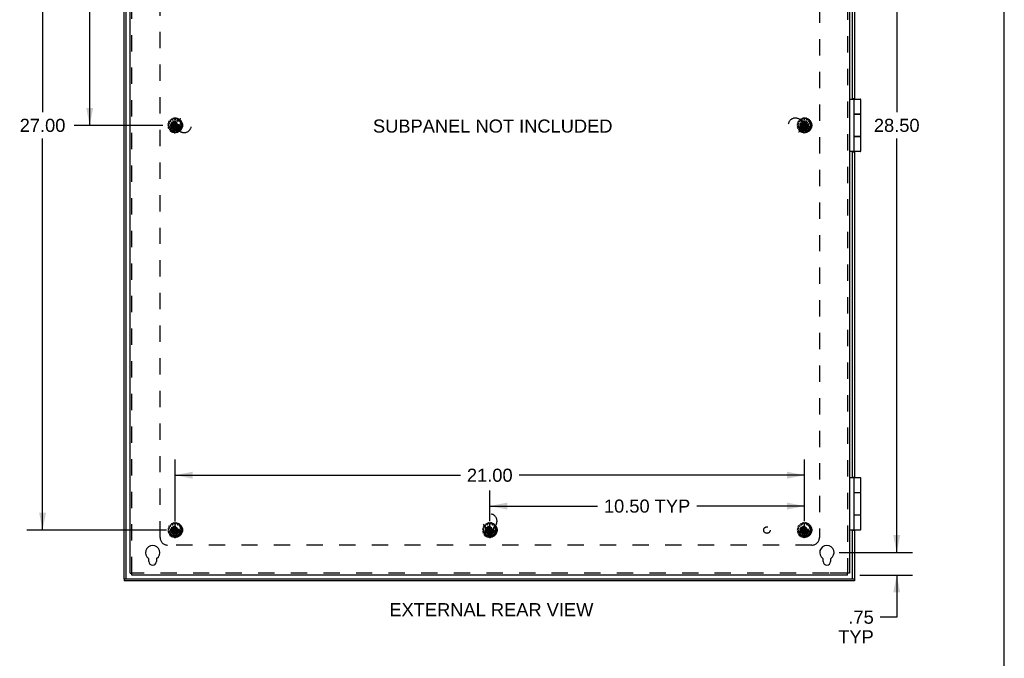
# Model space of a CAD drawing. Header units: inches. Extents: x 0 to 98.9, y 0 to 64.
# Tile 17 of 18: x 66.1 to 98.9, y 14.7 to 36. Entities that reach past the tile are written whole.
import ezdxf

# ---------------------------------------------------------------- set-up
doc = ezdxf.new("R2010")
doc.units = ezdxf.units.IN
doc.header["$LTSCALE"] = 5.44
doc.header["$MEASUREMENT"] = 0
doc.linetypes.add('HIDDEN', pattern=[0.2, 0.1, -0.1])
doc.layers.get('0').update_dxf_attribs({"linetype": 'CONTINUOUS'})
for name, color, linetype in [('DEFAULT_2', 8, 'HIDDEN'), ('DIMENSIONS', 7, 'CONTINUOUS'), ('DOOR_ASSEMBLY', 7, 'CONTINUOUS'), ('SUBPANEL', 7, 'CONTINUOUS')]:
    doc.layers.add(name, color=color, linetype=linetype)
doc.styles.get("Standard").update_dxf_attribs({"font": 'arial.ttf'})
doc.dimstyles.new('DIMSTYLE_1', dxfattribs={"dimtxt": 0.436364, "dimasz": 0.581818, "dimexe": 0.09, "dimexo": 0.07, "dimgap": 0.0375, "dimtad": 0, "dimtih": 1, "dimtoh": 1, "dimzin": 4, "dimdsep": 46, "dimtxsty": 'Standard', "dimblk": '_FILLED', "dimblk1": '_FILLED', "dimblk2": '_FILLED', "dimcen": 0.09, "dimadec": 3, "dimazin": 1, "dimtfac": 1, "dimtdec": 3, "dimtofl": 0, "dimtmove": 0, "dimatfit": 3, "dimldrblk": '_FILLED', "dimfxl": 0, "dimtolj": 1, "dimtzin": 4, "dimarcsym": 0})

# ---------------------------------------------------------------- blocks, each defined once
blk = doc.blocks.new('_FILLED')
at = {"color": 0, "linetype": 'ByBlock'}
blk.add_solid([(0, 0), (-1, 0.2), (-1, -0.2)], dxfattribs=at)
blk = doc.blocks.new('*D7')
at = {"layer": 'DIMENSIONS', "color": 2, "linetype": 'Continuous'}
for p, q in [((93.395, 46.709), (95.842, 46.709)), ((95.319, 46.709), (95.319, 32.895)), ((95.319, 18.209), (95.319, 32.022)), ((93.395, 18.209), (95.842, 18.209))]:
    blk.add_line(p, q, dxfattribs=at)
at = {"layer": 'DIMENSIONS', "color": 2, "linetype": 'Continuous', "xscale": 0.5818181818, "yscale": 0.5818181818, "zscale": 0.5818181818}
for p, rotation in [((95.319, 46.709), 90), ((95.319, 18.209), 270)]:
    blk.add_blockref('_FILLED', p, dxfattribs=dict(at, rotation=rotation))
at = {"layer": 'DIMENSIONS', "color": 2, "linetype": 'Continuous', "insert": (95.319, 32.677), "char_height": 0.4364, "width": 1.52484, "attachment_point": 2, "line_spacing_factor": 0.9}
blk.add_mtext('28.50', dxfattribs=at)
blk = doc.blocks.new('*D11')
at = {"layer": 'DIMENSIONS', "color": 2, "linetype": 'Continuous'}
for p, q in [((95.319, 18.209), (95.319, 19.372)), ((93.395, 18.209), (95.842, 18.209)), ((94.085, 17.459), (95.842, 17.459)), ((95.319, 17.459), (95.319, 16.052)), ((95.319, 16.052), (94.771, 16.052))]:
    blk.add_line(p, q, dxfattribs=at)
at = {"layer": 'DIMENSIONS', "color": 2, "linetype": 'Continuous', "xscale": 0.5818181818, "yscale": 0.5818181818, "zscale": 0.5818181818}
for p, rotation in [((95.319, 18.209), 270), ((95.319, 17.459), 90)]:
    blk.add_blockref('_FILLED', p, dxfattribs=dict(at, rotation=rotation))
at = {"layer": 'DIMENSIONS', "color": 2, "linetype": 'Continuous', "insert": (94.553, 16.27), "char_height": 0.4364, "width": 1.18256, "attachment_point": 3, "line_spacing_factor": 0.9}
blk.add_mtext('.75\\PTYP', dxfattribs=at)
blk = doc.blocks.new('*D15')
at = {"layer": 'DIMENSIONS', "color": 2, "linetype": 'Continuous'}
for p, q in [((70.831, 45.959), (67.865, 45.959)), ((68.388, 45.959), (68.388, 39.645)), ((68.388, 32.459), (68.388, 38.118)), ((70.831, 32.459), (67.865, 32.459))]:
    blk.add_line(p, q, dxfattribs=at)
at = {"layer": 'DIMENSIONS', "color": 2, "linetype": 'Continuous', "xscale": 0.5818181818, "yscale": 0.5818181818, "zscale": 0.5818181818}
for p, rotation in [((68.388, 45.959), 90), ((68.388, 32.459), 270)]:
    blk.add_blockref('_FILLED', p, dxfattribs=dict(at, rotation=rotation))
at = {"layer": 'DIMENSIONS', "color": 2, "linetype": 'Continuous', "insert": (68.388, 39.427), "char_height": 0.4364, "width": 1.52484, "attachment_point": 2, "line_spacing_factor": 0.9}
blk.add_mtext('13.50\\PTYP', dxfattribs=at)
blk = doc.blocks.new('*D16')
at = {"layer": 'DIMENSIONS', "color": 2, "linetype": 'Continuous'}
for p, q in [((70.945, 45.959), (66.29, 45.959)), ((66.814, 45.959), (66.814, 32.895)), ((66.814, 18.959), (66.814, 32.022)), ((70.955, 18.959), (66.29, 18.959))]:
    blk.add_line(p, q, dxfattribs=at)
at = {"layer": 'DIMENSIONS', "color": 2, "linetype": 'Continuous', "xscale": 0.5818181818, "yscale": 0.5818181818, "zscale": 0.5818181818}
for p, rotation in [((66.814, 45.959), 90), ((66.814, 18.959), 270)]:
    blk.add_blockref('_FILLED', p, dxfattribs=dict(at, rotation=rotation))
at = {"layer": 'DIMENSIONS', "color": 2, "linetype": 'Continuous', "insert": (66.814, 32.677), "char_height": 0.4364, "width": 1.52484, "attachment_point": 2, "line_spacing_factor": 0.9}
blk.add_mtext('27.00', dxfattribs=at)
blk = doc.blocks.new('*D17')
at = {"layer": 'DIMENSIONS', "color": 2, "linetype": 'Continuous'}
for p, q in [((71.238, 19.242), (71.238, 21.313)), ((92.238, 19.252), (92.238, 21.313)), ((71.238, 20.789), (80.758, 20.789)), ((92.238, 20.789), (82.719, 20.789))]:
    blk.add_line(p, q, dxfattribs=at)
at = {"layer": 'DIMENSIONS', "color": 2, "linetype": 'Continuous', "xscale": 0.5818181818, "yscale": 0.5818181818, "zscale": 0.5818181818, "rotation": 180}
blk.add_blockref('_FILLED', (71.238, 20.789), dxfattribs=at)
at = {"layer": 'DIMENSIONS', "color": 2, "linetype": 'Continuous', "xscale": 0.5818181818, "yscale": 0.5818181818, "zscale": 0.5818181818}
blk.add_blockref('_FILLED', (92.238, 20.789), dxfattribs=at)
at = {"layer": 'DIMENSIONS', "color": 2, "linetype": 'Continuous', "insert": (81.738, 21.007), "char_height": 0.4364, "width": 1.52484, "attachment_point": 2, "line_spacing_factor": 0.9}
blk.add_mtext('21.00', dxfattribs=at)
blk = doc.blocks.new('*D18')
at = {"layer": 'DIMENSIONS', "color": 2, "linetype": 'Continuous'}
for p, q in [((81.738, 19.252), (81.738, 20.282)), ((92.238, 19.252), (92.238, 20.282)), ((81.738, 19.759), (85.332, 19.759)), ((92.238, 19.759), (88.644, 19.759))]:
    blk.add_line(p, q, dxfattribs=at)
at = {"layer": 'DIMENSIONS', "color": 2, "linetype": 'Continuous', "xscale": 0.5818181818, "yscale": 0.5818181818, "zscale": 0.5818181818, "rotation": 180}
blk.add_blockref('_FILLED', (81.738, 19.759), dxfattribs=at)
at = {"layer": 'DIMENSIONS', "color": 2, "linetype": 'Continuous', "xscale": 0.5818181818, "yscale": 0.5818181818, "zscale": 0.5818181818}
blk.add_blockref('_FILLED', (92.238, 19.759), dxfattribs=at)
at = {"layer": 'DIMENSIONS', "color": 2, "linetype": 'Continuous', "insert": (86.988, 19.977), "char_height": 0.4364, "width": 2.87611, "attachment_point": 2, "line_spacing_factor": 0.9}
blk.add_mtext('10.50 TYP', dxfattribs=at)

msp = doc.modelspace()

# ---------------------------------------------------------------- linework, layer by layer
at = {"color": 7, "linetype": 'Continuous'}
for p, q in [((98.909, 0), (98.909, 64)), ((69.738, 17.519), (69.798, 17.519)), ((69.798, 17.459), (69.798, 17.519)), ((93.738, 17.519), (93.678, 17.519)), ((93.678, 17.459), (93.678, 17.519))]:
    msp.add_line(p, q, dxfattribs=at)
at = {"color": 3, "linetype": 'Continuous'}
for p, q in [((69.738, 17.519), (69.738, 47.399)), ((93.738, 47.399), (93.738, 17.519)), ((70.363, 17.912), (70.363, 17.993)), ((70.613, 17.993), (70.613, 17.912)), ((92.863, 17.912), (92.863, 17.993)), ((93.113, 17.993), (93.113, 17.912)), ((93.678, 17.459), (69.798, 17.459))]:
    msp.add_line(p, q, dxfattribs=at)
for centre, radius, start, end in [((70.488, 18.209), 0.24, 303.8964, 236.1036), ((92.988, 18.209), 0.24, 303.8964, 236.1036), ((70.343, 17.993), 0.02, 0, 56.1036), ((70.488, 17.912), 0.125, 180, 360), ((70.633, 17.993), 0.02, 123.8964, 180), ((92.843, 17.993), 0.02, 0, 56.1036), ((92.988, 17.912), 0.125, 180, 360), ((93.133, 17.993), 0.02, 123.8964, 180)]:
    msp.add_arc(centre, radius, start, end, dxfattribs=at)
at = {"layer": 'DEFAULT_2', "color": 8, "linetype": 'HIDDEN'}
for p, q in [((69.798, 17.519), (69.798, 47.399)), ((93.678, 47.399), (93.678, 17.519)), ((71.046, 32.542), (71.022, 32.558)), ((71.044, 32.596), (71.07, 32.584)), ((71.044, 32.511), (71.05, 32.53)), ((71.097, 32.613), (71.081, 32.637)), ((71.082, 32.586), (71.096, 32.601)), ((71.117, 32.663), (71.136, 32.641)), ((71.147, 32.638), (71.166, 32.647)), ((71.171, 32.657), (71.167, 32.686)), ((71.22, 32.563), (71.189, 32.509)), ((71.211, 32.695), (71.219, 32.667)), ((71.22, 32.599), (71.22, 32.598)), ((71.22, 32.319), (71.256, 32.599)), ((71.256, 32.319), (71.22, 32.599)), ((71.22, 32.598), (71.22, 32.563)), ((71.22, 32.354), (71.256, 32.563)), ((71.256, 32.354), (71.22, 32.563)), ((71.228, 32.66), (71.248, 32.66)), ((71.256, 32.598), (71.256, 32.599)), ((71.256, 32.563), (71.256, 32.598)), ((71.288, 32.509), (71.256, 32.563)), ((71.258, 32.667), (71.266, 32.695)), ((71.309, 32.686), (71.305, 32.657)), ((71.311, 32.647), (71.329, 32.638)), ((71.341, 32.641), (71.359, 32.663)), ((71.395, 32.637), (71.38, 32.613)), ((71.381, 32.601), (71.394, 32.586)), ((71.406, 32.584), (71.432, 32.596)), ((71.426, 32.53), (71.432, 32.511)), ((71.454, 32.558), (71.43, 32.542)), ((92.046, 32.542), (92.022, 32.558)), ((92.044, 32.596), (92.07, 32.584)), ((92.044, 32.511), (92.05, 32.53)), ((92.097, 32.613), (92.081, 32.637)), ((92.082, 32.586), (92.096, 32.601)), ((92.117, 32.663), (92.136, 32.641)), ((92.147, 32.638), (92.166, 32.647)), ((92.171, 32.657), (92.167, 32.686)), ((92.22, 32.563), (92.189, 32.509)), ((92.211, 32.695), (92.219, 32.667)), ((92.22, 32.599), (92.22, 32.598)), ((92.22, 32.319), (92.256, 32.599)), ((92.256, 32.319), (92.22, 32.599)), ((92.22, 32.598), (92.22, 32.563)), ((92.22, 32.354), (92.256, 32.563)), ((92.256, 32.354), (92.22, 32.563)), ((92.228, 32.66), (92.248, 32.66)), ((92.256, 32.598), (92.256, 32.599)), ((92.256, 32.563), (92.256, 32.598)), ((92.288, 32.509), (92.256, 32.563)), ((92.258, 32.667), (92.266, 32.695)), ((92.309, 32.686), (92.305, 32.657)), ((92.311, 32.647), (92.329, 32.638)), ((92.341, 32.641), (92.359, 32.663)), ((92.395, 32.637), (92.38, 32.613)), ((92.381, 32.601), (92.394, 32.586)), ((92.406, 32.584), (92.432, 32.596)), ((92.426, 32.53), (92.432, 32.511)), ((92.454, 32.558), (92.43, 32.542)), ((71.029, 32.457), (71.001, 32.462)), ((71.005, 32.505), (71.034, 32.505)), ((71.007, 32.407), (71.033, 32.418)), ((71.048, 32.372), (71.02, 32.365)), ((71.039, 32.428), (71.037, 32.448)), ((71.048, 32.317), (71.068, 32.338)), ((71.069, 32.35), (71.059, 32.367)), ((71.1, 32.302), (71.077, 32.284)), ((71.098, 32.477), (71.378, 32.441)), ((71.098, 32.441), (71.378, 32.477)), ((71.099, 32.477), (71.098, 32.477)), ((71.098, 32.441), (71.099, 32.441)), ((71.134, 32.477), (71.099, 32.477)), ((71.099, 32.441), (71.134, 32.441)), ((71.128, 32.29), (71.112, 32.302)), ((71.122, 32.252), (71.132, 32.279)), ((71.189, 32.509), (71.134, 32.477)), ((71.134, 32.477), (71.343, 32.441)), ((71.134, 32.441), (71.343, 32.477)), ((71.134, 32.441), (71.189, 32.409)), ((71.176, 32.259), (71.162, 32.234)), ((71.206, 32.26), (71.187, 32.264)), ((71.189, 32.409), (71.288, 32.509)), ((71.189, 32.509), (71.288, 32.409)), ((71.189, 32.409), (71.22, 32.354)), ((71.216, 32.222), (71.214, 32.251)), ((71.22, 32.354), (71.22, 32.32)), ((71.22, 32.32), (71.22, 32.319)), ((71.256, 32.354), (71.288, 32.409)), ((71.256, 32.32), (71.256, 32.354)), ((71.256, 32.319), (71.256, 32.32)), ((71.262, 32.251), (71.26, 32.222)), ((71.29, 32.264), (71.27, 32.26)), ((71.343, 32.477), (71.288, 32.509)), ((71.288, 32.409), (71.343, 32.441)), ((71.314, 32.234), (71.301, 32.259)), ((71.378, 32.477), (71.343, 32.477)), ((71.343, 32.441), (71.378, 32.441)), ((71.345, 32.279), (71.354, 32.252)), ((71.364, 32.302), (71.348, 32.29)), ((71.399, 32.284), (71.376, 32.302)), ((71.378, 32.477), (71.378, 32.477)), ((71.378, 32.441), (71.378, 32.441)), ((71.417, 32.367), (71.407, 32.35)), ((71.409, 32.338), (71.429, 32.317)), ((71.456, 32.365), (71.428, 32.372)), ((71.439, 32.448), (71.437, 32.428)), ((71.442, 32.505), (71.471, 32.505)), ((71.443, 32.418), (71.47, 32.407)), ((71.476, 32.462), (71.447, 32.457)), ((92.029, 32.457), (92.001, 32.462)), ((92.005, 32.505), (92.034, 32.505)), ((92.007, 32.407), (92.033, 32.418)), ((92.048, 32.372), (92.02, 32.365)), ((92.039, 32.428), (92.037, 32.448)), ((92.048, 32.317), (92.068, 32.338)), ((92.069, 32.35), (92.059, 32.367)), ((92.1, 32.302), (92.077, 32.284)), ((92.098, 32.441), (92.378, 32.477)), ((92.099, 32.477), (92.098, 32.477)), ((92.098, 32.477), (92.378, 32.441)), ((92.098, 32.441), (92.099, 32.441)), ((92.134, 32.477), (92.099, 32.477)), ((92.099, 32.441), (92.134, 32.441)), ((92.128, 32.29), (92.112, 32.302)), ((92.122, 32.252), (92.132, 32.279)), ((92.189, 32.509), (92.134, 32.477)), ((92.134, 32.441), (92.343, 32.477)), ((92.134, 32.477), (92.343, 32.441)), ((92.134, 32.441), (92.189, 32.409)), ((92.176, 32.259), (92.162, 32.234)), ((92.206, 32.26), (92.187, 32.264)), ((92.189, 32.409), (92.288, 32.509)), ((92.189, 32.509), (92.288, 32.409)), ((92.189, 32.409), (92.22, 32.354)), ((92.216, 32.222), (92.214, 32.251)), ((92.22, 32.354), (92.22, 32.32)), ((92.22, 32.32), (92.22, 32.319)), ((92.256, 32.354), (92.288, 32.409)), ((92.256, 32.32), (92.256, 32.354)), ((92.256, 32.319), (92.256, 32.32)), ((92.262, 32.251), (92.26, 32.222)), ((92.29, 32.264), (92.27, 32.26)), ((92.343, 32.477), (92.288, 32.509)), ((92.288, 32.409), (92.343, 32.441)), ((92.314, 32.234), (92.301, 32.259)), ((92.378, 32.477), (92.343, 32.477)), ((92.343, 32.441), (92.378, 32.441)), ((92.345, 32.279), (92.354, 32.252)), ((92.364, 32.302), (92.348, 32.29)), ((92.399, 32.284), (92.376, 32.302)), ((92.378, 32.477), (92.378, 32.477)), ((92.378, 32.441), (92.378, 32.441)), ((92.417, 32.367), (92.407, 32.35)), ((92.409, 32.338), (92.429, 32.317)), ((92.456, 32.365), (92.428, 32.372)), ((92.439, 32.448), (92.437, 32.428)), ((92.442, 32.505), (92.471, 32.505)), ((92.443, 32.418), (92.47, 32.407)), ((92.476, 32.462), (92.447, 32.457)), ((71.046, 19.042), (71.022, 19.058)), ((71.044, 19.096), (71.07, 19.084)), ((71.097, 19.113), (71.081, 19.137)), ((71.082, 19.086), (71.096, 19.101)), ((71.117, 19.163), (71.136, 19.141)), ((71.147, 19.138), (71.166, 19.147)), ((71.171, 19.157), (71.167, 19.186)), ((71.22, 19.063), (71.189, 19.009)), ((71.211, 19.195), (71.219, 19.167)), ((71.256, 18.819), (71.22, 19.099)), ((71.22, 19.099), (71.22, 19.098)), ((71.22, 18.819), (71.256, 19.099)), ((71.22, 19.098), (71.22, 19.063)), ((71.256, 18.854), (71.22, 19.063)), ((71.22, 18.854), (71.256, 19.063)), ((71.228, 19.16), (71.248, 19.16)), ((71.256, 19.098), (71.256, 19.099)), ((71.256, 19.063), (71.256, 19.098)), ((71.288, 19.009), (71.256, 19.063)), ((71.258, 19.167), (71.266, 19.195)), ((71.309, 19.186), (71.305, 19.157)), ((71.311, 19.147), (71.329, 19.138)), ((71.341, 19.141), (71.359, 19.163)), ((71.395, 19.137), (71.38, 19.113)), ((71.381, 19.101), (71.394, 19.086)), ((71.406, 19.084), (71.432, 19.096)), ((71.454, 19.058), (71.43, 19.042)), ((81.546, 19.042), (81.522, 19.058)), ((81.544, 19.096), (81.57, 19.084)), ((81.597, 19.113), (81.581, 19.137)), ((81.582, 19.086), (81.596, 19.101)), ((81.617, 19.163), (81.636, 19.141)), ((81.647, 19.138), (81.666, 19.147)), ((81.671, 19.157), (81.667, 19.186)), ((81.72, 19.063), (81.689, 19.009)), ((81.711, 19.195), (81.719, 19.167)), ((81.756, 18.819), (81.72, 19.099)), ((81.72, 19.099), (81.72, 19.098)), ((81.72, 18.819), (81.756, 19.099)), ((81.72, 19.098), (81.72, 19.063)), ((81.756, 18.854), (81.72, 19.063)), ((81.72, 18.854), (81.756, 19.063)), ((81.728, 19.16), (81.748, 19.16)), ((81.756, 19.098), (81.756, 19.099)), ((81.756, 19.063), (81.756, 19.098)), ((81.788, 19.009), (81.756, 19.063)), ((81.758, 19.167), (81.766, 19.195)), ((81.809, 19.186), (81.805, 19.157)), ((81.811, 19.147), (81.829, 19.138)), ((81.841, 19.141), (81.859, 19.163)), ((81.895, 19.137), (81.88, 19.113)), ((81.881, 19.101), (81.894, 19.086)), ((81.906, 19.084), (81.932, 19.096)), ((81.954, 19.058), (81.93, 19.042)), ((92.046, 19.042), (92.022, 19.058)), ((92.044, 19.096), (92.07, 19.084)), ((92.097, 19.113), (92.081, 19.137)), ((92.082, 19.086), (92.096, 19.101)), ((92.117, 19.163), (92.136, 19.141)), ((92.147, 19.138), (92.166, 19.147)), ((92.171, 19.157), (92.167, 19.186)), ((92.22, 19.063), (92.189, 19.009)), ((92.211, 19.195), (92.219, 19.167)), ((92.256, 18.819), (92.22, 19.099)), ((92.22, 19.099), (92.22, 19.098)), ((92.22, 18.819), (92.256, 19.099)), ((92.22, 19.098), (92.22, 19.063)), ((92.256, 18.854), (92.22, 19.063)), ((92.22, 18.854), (92.256, 19.063)), ((92.228, 19.16), (92.248, 19.16)), ((92.256, 19.098), (92.256, 19.099)), ((92.256, 19.063), (92.256, 19.098)), ((92.288, 19.009), (92.256, 19.063)), ((92.258, 19.167), (92.266, 19.195)), ((92.309, 19.186), (92.305, 19.157)), ((92.311, 19.147), (92.329, 19.138)), ((92.341, 19.141), (92.359, 19.163)), ((92.395, 19.137), (92.38, 19.113)), ((92.381, 19.101), (92.394, 19.086)), ((92.406, 19.084), (92.432, 19.096)), ((92.454, 19.058), (92.43, 19.042)), ((71.029, 18.957), (71.001, 18.962)), ((71.005, 19.005), (71.034, 19.005)), ((71.007, 18.907), (71.033, 18.918)), ((71.048, 18.872), (71.02, 18.865)), ((71.039, 18.928), (71.037, 18.948)), ((71.044, 19.011), (71.05, 19.03)), ((71.048, 18.817), (71.068, 18.838)), ((71.069, 18.85), (71.059, 18.867)), ((71.1, 18.802), (71.077, 18.784)), ((71.098, 18.977), (71.378, 18.941)), ((71.099, 18.977), (71.098, 18.977)), ((71.098, 18.941), (71.378, 18.977)), ((71.098, 18.941), (71.099, 18.941)), ((71.134, 18.977), (71.099, 18.977)), ((71.099, 18.941), (71.134, 18.941)), ((71.128, 18.79), (71.112, 18.802)), ((71.122, 18.752), (71.132, 18.779)), ((71.189, 19.009), (71.134, 18.977)), ((71.134, 18.977), (71.343, 18.941)), ((71.134, 18.941), (71.343, 18.977)), ((71.134, 18.941), (71.189, 18.909)), ((71.176, 18.759), (71.162, 18.734)), ((71.206, 18.76), (71.187, 18.764)), ((71.189, 19.009), (71.288, 18.909)), ((71.189, 18.909), (71.288, 19.009)), ((71.189, 18.909), (71.22, 18.854)), ((71.216, 18.722), (71.214, 18.751)), ((71.22, 18.854), (71.22, 18.82)), ((71.22, 18.82), (71.22, 18.819)), ((71.256, 18.854), (71.288, 18.909)), ((71.256, 18.82), (71.256, 18.854)), ((71.256, 18.819), (71.256, 18.82)), ((71.262, 18.751), (71.26, 18.722)), ((71.29, 18.764), (71.27, 18.76)), ((71.343, 18.977), (71.288, 19.009)), ((71.288, 18.909), (71.343, 18.941)), ((71.314, 18.734), (71.301, 18.759)), ((71.378, 18.977), (71.343, 18.977)), ((71.343, 18.941), (71.378, 18.941)), ((71.345, 18.779), (71.354, 18.752)), ((71.364, 18.802), (71.348, 18.79)), ((71.399, 18.784), (71.376, 18.802)), ((71.378, 18.977), (71.378, 18.977)), ((71.378, 18.941), (71.378, 18.941)), ((71.417, 18.867), (71.407, 18.85)), ((71.409, 18.838), (71.429, 18.817)), ((71.426, 19.03), (71.432, 19.011)), ((71.456, 18.865), (71.428, 18.872)), ((71.439, 18.948), (71.437, 18.928)), ((71.442, 19.005), (71.471, 19.005)), ((71.443, 18.918), (71.47, 18.907)), ((71.476, 18.962), (71.447, 18.957)), ((81.529, 18.957), (81.501, 18.962)), ((81.505, 19.005), (81.534, 19.005)), ((81.507, 18.907), (81.533, 18.918)), ((81.548, 18.872), (81.52, 18.865)), ((81.539, 18.928), (81.537, 18.948)), ((81.544, 19.011), (81.55, 19.03)), ((81.548, 18.817), (81.568, 18.838)), ((81.569, 18.85), (81.559, 18.867)), ((81.6, 18.802), (81.577, 18.784)), ((81.598, 18.941), (81.878, 18.977)), ((81.599, 18.977), (81.598, 18.977)), ((81.598, 18.977), (81.878, 18.941)), ((81.598, 18.941), (81.599, 18.941)), ((81.634, 18.977), (81.599, 18.977)), ((81.599, 18.941), (81.634, 18.941)), ((81.628, 18.79), (81.612, 18.802)), ((81.622, 18.752), (81.632, 18.779)), ((81.689, 19.009), (81.634, 18.977)), ((81.634, 18.941), (81.843, 18.977)), ((81.634, 18.977), (81.843, 18.941)), ((81.634, 18.941), (81.689, 18.909)), ((81.676, 18.759), (81.662, 18.734)), ((81.706, 18.76), (81.687, 18.764)), ((81.689, 19.009), (81.788, 18.909)), ((81.689, 18.909), (81.788, 19.009)), ((81.689, 18.909), (81.72, 18.854)), ((81.716, 18.722), (81.714, 18.751)), ((81.72, 18.854), (81.72, 18.82)), ((81.72, 18.82), (81.72, 18.819)), ((81.756, 18.854), (81.788, 18.909)), ((81.756, 18.82), (81.756, 18.854)), ((81.756, 18.819), (81.756, 18.82)), ((81.762, 18.751), (81.76, 18.722)), ((81.79, 18.764), (81.77, 18.76)), ((81.843, 18.977), (81.788, 19.009)), ((81.788, 18.909), (81.843, 18.941)), ((81.814, 18.734), (81.801, 18.759)), ((81.878, 18.977), (81.843, 18.977)), ((81.843, 18.941), (81.878, 18.941)), ((81.845, 18.779), (81.854, 18.752)), ((81.864, 18.802), (81.848, 18.79)), ((81.899, 18.784), (81.876, 18.802)), ((81.878, 18.977), (81.878, 18.977)), ((81.878, 18.941), (81.878, 18.941)), ((81.917, 18.867), (81.907, 18.85)), ((81.909, 18.838), (81.929, 18.817)), ((81.926, 19.03), (81.932, 19.011)), ((81.956, 18.865), (81.928, 18.872)), ((81.939, 18.948), (81.937, 18.928)), ((81.942, 19.005), (81.971, 19.005)), ((81.943, 18.918), (81.97, 18.907)), ((81.976, 18.962), (81.947, 18.957)), ((92.029, 18.957), (92.001, 18.962)), ((92.005, 19.005), (92.034, 19.005)), ((92.007, 18.907), (92.033, 18.918)), ((92.048, 18.872), (92.02, 18.865)), ((92.039, 18.928), (92.037, 18.948)), ((92.044, 19.011), (92.05, 19.03)), ((92.048, 18.817), (92.068, 18.838)), ((92.069, 18.85), (92.059, 18.867)), ((92.1, 18.802), (92.077, 18.784)), ((92.098, 18.941), (92.378, 18.977)), ((92.099, 18.977), (92.098, 18.977)), ((92.098, 18.977), (92.378, 18.941)), ((92.098, 18.941), (92.099, 18.941)), ((92.134, 18.977), (92.099, 18.977)), ((92.099, 18.941), (92.134, 18.941)), ((92.128, 18.79), (92.112, 18.802)), ((92.122, 18.752), (92.132, 18.779)), ((92.189, 19.009), (92.134, 18.977)), ((92.134, 18.941), (92.343, 18.977)), ((92.134, 18.977), (92.343, 18.941)), ((92.134, 18.941), (92.189, 18.909)), ((92.176, 18.759), (92.162, 18.734)), ((92.206, 18.76), (92.187, 18.764)), ((92.189, 19.009), (92.288, 18.909)), ((92.189, 18.909), (92.288, 19.009)), ((92.189, 18.909), (92.22, 18.854)), ((92.216, 18.722), (92.214, 18.751)), ((92.22, 18.854), (92.22, 18.82)), ((92.22, 18.82), (92.22, 18.819)), ((92.256, 18.854), (92.288, 18.909)), ((92.256, 18.82), (92.256, 18.854)), ((92.256, 18.819), (92.256, 18.82)), ((92.262, 18.751), (92.26, 18.722)), ((92.29, 18.764), (92.27, 18.76)), ((92.343, 18.977), (92.288, 19.009)), ((92.288, 18.909), (92.343, 18.941)), ((92.314, 18.734), (92.301, 18.759)), ((92.378, 18.977), (92.343, 18.977)), ((92.343, 18.941), (92.378, 18.941)), ((92.345, 18.779), (92.354, 18.752)), ((92.364, 18.802), (92.348, 18.79)), ((92.399, 18.784), (92.376, 18.802)), ((92.378, 18.977), (92.378, 18.977)), ((92.378, 18.941), (92.378, 18.941)), ((92.417, 18.867), (92.407, 18.85)), ((92.409, 18.838), (92.429, 18.817)), ((92.426, 19.03), (92.432, 19.011)), ((92.456, 18.865), (92.428, 18.872)), ((92.439, 18.948), (92.437, 18.928)), ((92.442, 19.005), (92.471, 19.005)), ((92.443, 18.918), (92.47, 18.907)), ((92.476, 18.962), (92.447, 18.957)), ((93.051, 17.519), (69.798, 17.519)), ((93.626, 17.519), (93.051, 17.519)), ((93.678, 17.519), (93.626, 17.519))]:
    msp.add_line(p, q, dxfattribs=at)
for points in [[(71.256, 32.599), (71.25, 32.599), (71.244, 32.599), (71.238, 32.599), (71.232, 32.599), (71.226, 32.599), (71.22, 32.599)], [(92.256, 32.599), (92.25, 32.599), (92.244, 32.599), (92.238, 32.599), (92.232, 32.599), (92.226, 32.599), (92.22, 32.599)], [(71.098, 32.477), (71.098, 32.474), (71.098, 32.471), (71.098, 32.468), (71.098, 32.465), (71.098, 32.462), (71.098, 32.459)], [(71.098, 32.459), (71.098, 32.456), (71.098, 32.453), (71.098, 32.45), (71.098, 32.447), (71.098, 32.444), (71.098, 32.441)], [(71.22, 32.319), (71.226, 32.318), (71.232, 32.318), (71.238, 32.318), (71.244, 32.318), (71.25, 32.318), (71.256, 32.319)], [(71.379, 32.459), (71.379, 32.462), (71.379, 32.465), (71.379, 32.468), (71.379, 32.471), (71.379, 32.474), (71.378, 32.477)], [(71.378, 32.441), (71.379, 32.444), (71.379, 32.447), (71.379, 32.45), (71.379, 32.453), (71.379, 32.456), (71.379, 32.459)], [(92.098, 32.477), (92.098, 32.474), (92.098, 32.471), (92.098, 32.468), (92.098, 32.465), (92.098, 32.462), (92.098, 32.459)], [(92.098, 32.459), (92.098, 32.456), (92.098, 32.453), (92.098, 32.45), (92.098, 32.447), (92.098, 32.444), (92.098, 32.441)], [(92.22, 32.319), (92.226, 32.318), (92.232, 32.318), (92.238, 32.318), (92.244, 32.318), (92.25, 32.318), (92.256, 32.319)], [(92.379, 32.459), (92.379, 32.462), (92.379, 32.465), (92.379, 32.468), (92.379, 32.471), (92.379, 32.474), (92.378, 32.477)], [(92.378, 32.441), (92.379, 32.444), (92.379, 32.447), (92.379, 32.45), (92.379, 32.453), (92.379, 32.456), (92.379, 32.459)], [(71.256, 19.099), (71.25, 19.099), (71.244, 19.099), (71.238, 19.099), (71.232, 19.099), (71.226, 19.099), (71.22, 19.099)], [(81.756, 19.099), (81.75, 19.099), (81.744, 19.099), (81.738, 19.099), (81.732, 19.099), (81.726, 19.099), (81.72, 19.099)], [(92.256, 19.099), (92.25, 19.099), (92.244, 19.099), (92.238, 19.099), (92.232, 19.099), (92.226, 19.099), (92.22, 19.099)], [(71.098, 18.977), (71.098, 18.974), (71.098, 18.971), (71.098, 18.968), (71.098, 18.965), (71.098, 18.962), (71.098, 18.959)], [(71.098, 18.959), (71.098, 18.956), (71.098, 18.953), (71.098, 18.95), (71.098, 18.947), (71.098, 18.944), (71.098, 18.941)], [(71.22, 18.819), (71.226, 18.818), (71.232, 18.818), (71.238, 18.818), (71.244, 18.818), (71.25, 18.818), (71.256, 18.819)], [(71.379, 18.959), (71.379, 18.962), (71.379, 18.965), (71.379, 18.968), (71.379, 18.971), (71.379, 18.974), (71.378, 18.977)], [(71.378, 18.941), (71.379, 18.944), (71.379, 18.947), (71.379, 18.95), (71.379, 18.953), (71.379, 18.956), (71.379, 18.959)], [(81.598, 18.977), (81.598, 18.974), (81.598, 18.971), (81.598, 18.968), (81.598, 18.965), (81.598, 18.962), (81.598, 18.959)], [(81.598, 18.959), (81.598, 18.956), (81.598, 18.953), (81.598, 18.95), (81.598, 18.947), (81.598, 18.944), (81.598, 18.941)], [(81.72, 18.819), (81.726, 18.818), (81.732, 18.818), (81.738, 18.818), (81.744, 18.818), (81.75, 18.818), (81.756, 18.819)], [(81.879, 18.959), (81.879, 18.962), (81.879, 18.965), (81.879, 18.968), (81.879, 18.971), (81.879, 18.974), (81.878, 18.977)], [(81.878, 18.941), (81.879, 18.944), (81.879, 18.947), (81.879, 18.95), (81.879, 18.953), (81.879, 18.956), (81.879, 18.959)], [(92.098, 18.977), (92.098, 18.974), (92.098, 18.971), (92.098, 18.968), (92.098, 18.965), (92.098, 18.962), (92.098, 18.959)], [(92.098, 18.959), (92.098, 18.956), (92.098, 18.953), (92.098, 18.95), (92.098, 18.947), (92.098, 18.944), (92.098, 18.941)], [(92.22, 18.819), (92.226, 18.818), (92.232, 18.818), (92.238, 18.818), (92.244, 18.818), (92.25, 18.818), (92.256, 18.819)], [(92.379, 18.959), (92.379, 18.962), (92.379, 18.965), (92.379, 18.968), (92.379, 18.971), (92.379, 18.974), (92.378, 18.977)], [(92.378, 18.941), (92.379, 18.944), (92.379, 18.947), (92.379, 18.95), (92.379, 18.953), (92.379, 18.956), (92.379, 18.959)]]:
    msp.add_lwpolyline(points, dxfattribs=at)
for centre, radius in [((71.238, 32.459), 0.246), ((71.238, 32.459), 0.201), ((71.238, 32.459), 0.188), ((71.238, 32.459), 0.143), ((71.238, 32.459), 0.128), ((71.238, 32.459), 0.125), ((71.238, 32.459), 0.124), ((71.238, 32.459), 0.114), ((71.238, 32.459), 0.102), ((71.238, 32.459), 0.1), ((92.238, 32.459), 0.246), ((92.238, 32.459), 0.201), ((92.238, 32.459), 0.188), ((92.238, 32.459), 0.143), ((92.238, 32.459), 0.128), ((92.238, 32.459), 0.125), ((92.238, 32.459), 0.124), ((92.238, 32.459), 0.114), ((92.238, 32.459), 0.102), ((92.238, 32.459), 0.1), ((71.238, 18.959), 0.246), ((71.238, 18.959), 0.201), ((71.238, 18.959), 0.188), ((71.238, 18.959), 0.143), ((71.238, 18.959), 0.128), ((71.238, 18.959), 0.125), ((71.238, 18.959), 0.124), ((71.238, 18.959), 0.114), ((71.238, 18.959), 0.102), ((71.238, 18.959), 0.1), ((81.738, 18.959), 0.246), ((81.738, 18.959), 0.201), ((81.738, 18.959), 0.188), ((81.738, 18.959), 0.143), ((81.738, 18.959), 0.128), ((81.738, 18.959), 0.125), ((81.738, 18.959), 0.124), ((81.738, 18.959), 0.114), ((81.738, 18.959), 0.102), ((81.738, 18.959), 0.1), ((92.238, 18.959), 0.246), ((92.238, 18.959), 0.201), ((92.238, 18.959), 0.188), ((92.238, 18.959), 0.143), ((92.238, 18.959), 0.128), ((92.238, 18.959), 0.125), ((92.238, 18.959), 0.124), ((92.238, 18.959), 0.114), ((92.238, 18.959), 0.102), ((92.238, 18.959), 0.1)]:
    msp.add_circle(centre, radius, dxfattribs=at)
for centre, start, end in [((71.028, 32.566), 152.9326, 235.8493), ((71.04, 32.587), 64.1507, 147.0674), ((71.041, 32.534), 342, 55.8493), ((71.075, 32.593), 244.1507, 318), ((71.09, 32.642), 128.9326, 211.8493), ((71.088, 32.607), 318, 31.8493), ((71.109, 32.657), 40.1507, 123.0674), ((71.143, 32.648), 220.1507, 294), ((71.161, 32.656), 294, 7.8493), ((71.177, 32.687), 104.9326, 187.8493), ((71.201, 32.692), 16.1507, 99.0674), ((71.228, 32.67), 196.1507, 270), ((71.248, 32.67), 270, 343.8493), ((71.275, 32.692), 80.9326, 163.8493), ((71.299, 32.687), 352.1507, 75.0674), ((71.315, 32.656), 172.1507, 246), ((71.333, 32.648), 246, 319.8493), ((71.367, 32.657), 56.9326, 139.8493), ((71.388, 32.607), 148.1507, 222), ((71.386, 32.642), 328.1507, 51.0674), ((71.402, 32.593), 222, 295.8493), ((71.436, 32.534), 124.1507, 198), ((71.436, 32.587), 32.9326, 115.8493), ((71.448, 32.566), 304.1507, 27.0674), ((92.028, 32.566), 152.9326, 235.8493), ((92.04, 32.587), 64.1507, 147.0674), ((92.041, 32.534), 342, 55.8493), ((92.075, 32.593), 244.1507, 318), ((92.09, 32.642), 128.9326, 211.8493), ((92.088, 32.607), 318, 31.8493), ((92.109, 32.657), 40.1507, 123.0674), ((92.143, 32.648), 220.1507, 294), ((92.161, 32.656), 294, 7.8493), ((92.177, 32.687), 104.9326, 187.8493), ((92.201, 32.692), 16.1507, 99.0674), ((92.228, 32.67), 196.1507, 270), ((92.248, 32.67), 270, 343.8493), ((92.275, 32.692), 80.9326, 163.8493), ((92.299, 32.687), 352.1507, 75.0674), ((92.315, 32.656), 172.1507, 246), ((92.333, 32.648), 246, 319.8493), ((92.367, 32.657), 56.9326, 139.8493), ((92.388, 32.607), 148.1507, 222), ((92.386, 32.642), 328.1507, 51.0674), ((92.402, 32.593), 222, 295.8493), ((92.436, 32.534), 124.1507, 198), ((92.436, 32.587), 32.9326, 115.8493), ((92.448, 32.566), 304.1507, 27.0674), ((71.003, 32.471), 176.9326, 259.8493), ((71.005, 32.495), 88.1507, 171.0674), ((71.01, 32.398), 112.1507, 195.0674), ((71.018, 32.375), 200.9326, 283.8493), ((71.027, 32.447), 6, 79.8493), ((71.029, 32.427), 292.1507, 6), ((71.034, 32.515), 268.1507, 342), ((71.055, 32.31), 136.1507, 219.0674), ((71.05, 32.362), 30, 103.8493), ((71.071, 32.292), 224.9326, 307.8493), ((71.06, 32.345), 316.1507, 30), ((71.106, 32.294), 54, 127.8493), ((71.131, 32.248), 160.1507, 243.0674), ((71.122, 32.282), 340.1507, 54), ((71.153, 32.239), 248.9326, 331.8493), ((71.185, 32.255), 78, 151.8493), ((71.204, 32.25), 4.1507, 78), ((71.226, 32.223), 184.1507, 267.0674), ((71.25, 32.223), 272.9326, 355.8493), ((71.272, 32.25), 102, 175.8493), ((71.292, 32.255), 28.1507, 102), ((71.323, 32.239), 208.1507, 291.0674), ((71.354, 32.282), 126, 199.8493), ((71.345, 32.248), 296.9326, 19.8493), ((71.37, 32.294), 52.1507, 126), ((71.405, 32.292), 232.1507, 315.0674), ((71.416, 32.345), 150, 223.8493), ((71.426, 32.362), 76.1507, 150), ((71.421, 32.31), 320.9326, 43.8493), ((71.442, 32.515), 198, 271.8493), ((71.447, 32.427), 174, 247.8493), ((71.449, 32.447), 100.1507, 174), ((71.459, 32.375), 256.1507, 339.0674), ((71.466, 32.398), 344.9326, 67.8493), ((71.471, 32.495), 8.9326, 91.8493), ((71.474, 32.471), 280.1507, 3.0674), ((92.003, 32.471), 176.9326, 259.8493), ((92.005, 32.495), 88.1507, 171.0674), ((92.01, 32.398), 112.1507, 195.0674), ((92.018, 32.375), 200.9326, 283.8493), ((92.027, 32.447), 6, 79.8493), ((92.029, 32.427), 292.1507, 6), ((92.034, 32.515), 268.1507, 342), ((92.055, 32.31), 136.1507, 219.0674), ((92.05, 32.362), 30, 103.8493), ((92.071, 32.292), 224.9326, 307.8493), ((92.06, 32.345), 316.1507, 30), ((92.106, 32.294), 54, 127.8493), ((92.131, 32.248), 160.1507, 243.0674), ((92.122, 32.282), 340.1507, 54), ((92.153, 32.239), 248.9326, 331.8493), ((92.185, 32.255), 78, 151.8493), ((92.204, 32.25), 4.1507, 78), ((92.226, 32.223), 184.1507, 267.0674), ((92.25, 32.223), 272.9326, 355.8493), ((92.272, 32.25), 102, 175.8493), ((92.292, 32.255), 28.1507, 102), ((92.323, 32.239), 208.1507, 291.0674), ((92.354, 32.282), 126, 199.8493), ((92.345, 32.248), 296.9326, 19.8493), ((92.37, 32.294), 52.1507, 126), ((92.405, 32.292), 232.1507, 315.0674), ((92.416, 32.345), 150, 223.8493), ((92.426, 32.362), 76.1507, 150), ((92.421, 32.31), 320.9326, 43.8493), ((92.442, 32.515), 198, 271.8493), ((92.447, 32.427), 174, 247.8493), ((92.449, 32.447), 100.1507, 174), ((92.459, 32.375), 256.1507, 339.0674), ((92.466, 32.398), 344.9326, 67.8493), ((92.471, 32.495), 8.9326, 91.8493), ((92.474, 32.471), 280.1507, 3.0674), ((71.028, 19.066), 152.9326, 235.8493), ((71.04, 19.087), 64.1507, 147.0674), ((71.075, 19.093), 244.1507, 318), ((71.09, 19.142), 128.9326, 211.8493), ((71.088, 19.107), 318, 31.8493), ((71.109, 19.157), 40.1507, 123.0674), ((71.143, 19.148), 220.1507, 294), ((71.161, 19.156), 294, 7.8493), ((71.177, 19.187), 104.9326, 187.8493), ((71.201, 19.192), 16.1507, 99.0674), ((71.228, 19.17), 196.1507, 270), ((71.248, 19.17), 270, 343.8493), ((71.275, 19.192), 80.9326, 163.8493), ((71.299, 19.187), 352.1507, 75.0674), ((71.315, 19.156), 172.1507, 246), ((71.333, 19.148), 246, 319.8493), ((71.367, 19.157), 56.9326, 139.8493), ((71.388, 19.107), 148.1507, 222), ((71.386, 19.142), 328.1507, 51.0674), ((71.402, 19.093), 222, 295.8493), ((71.436, 19.087), 32.9326, 115.8493), ((71.448, 19.066), 304.1507, 27.0674), ((81.528, 19.066), 152.9326, 235.8493), ((81.54, 19.087), 64.1507, 147.0674), ((81.575, 19.093), 244.1507, 318), ((81.59, 19.142), 128.9326, 211.8493), ((81.588, 19.107), 318, 31.8493), ((81.609, 19.157), 40.1507, 123.0674), ((81.643, 19.148), 220.1507, 294), ((81.661, 19.156), 294, 7.8493), ((81.677, 19.187), 104.9326, 187.8493), ((81.701, 19.192), 16.1507, 99.0674), ((81.728, 19.17), 196.1507, 270), ((81.748, 19.17), 270, 343.8493), ((81.775, 19.192), 80.9326, 163.8493), ((81.799, 19.187), 352.1507, 75.0674), ((81.815, 19.156), 172.1507, 246), ((81.833, 19.148), 246, 319.8493), ((81.867, 19.157), 56.9326, 139.8493), ((81.888, 19.107), 148.1507, 222), ((81.886, 19.142), 328.1507, 51.0674), ((81.902, 19.093), 222, 295.8493), ((81.936, 19.087), 32.9326, 115.8493), ((81.948, 19.066), 304.1507, 27.0674), ((92.028, 19.066), 152.9326, 235.8493), ((92.04, 19.087), 64.1507, 147.0674), ((92.075, 19.093), 244.1507, 318), ((92.09, 19.142), 128.9326, 211.8493), ((92.088, 19.107), 318, 31.8493), ((92.109, 19.157), 40.1507, 123.0674), ((92.143, 19.148), 220.1507, 294), ((92.161, 19.156), 294, 7.8493), ((92.177, 19.187), 104.9326, 187.8493), ((92.201, 19.192), 16.1507, 99.0674), ((92.228, 19.17), 196.1507, 270), ((92.248, 19.17), 270, 343.8493), ((92.275, 19.192), 80.9326, 163.8493), ((92.299, 19.187), 352.1507, 75.0674), ((92.315, 19.156), 172.1507, 246), ((92.333, 19.148), 246, 319.8493), ((92.367, 19.157), 56.9326, 139.8493), ((92.388, 19.107), 148.1507, 222), ((92.386, 19.142), 328.1507, 51.0674), ((92.402, 19.093), 222, 295.8493), ((92.436, 19.087), 32.9326, 115.8493), ((92.448, 19.066), 304.1507, 27.0674), ((71.003, 18.971), 176.9326, 259.8493), ((71.005, 18.995), 88.1507, 171.0674), ((71.01, 18.898), 112.1507, 195.0674), ((71.018, 18.875), 200.9326, 283.8493), ((71.027, 18.947), 6, 79.8493), ((71.029, 18.927), 292.1507, 6), ((71.034, 19.015), 268.1507, 342), ((71.055, 18.81), 136.1507, 219.0674), ((71.041, 19.034), 342, 55.8493), ((71.05, 18.862), 30, 103.8493), ((71.071, 18.792), 224.9326, 307.8493), ((71.06, 18.845), 316.1507, 30), ((71.106, 18.794), 54, 127.8493), ((71.131, 18.748), 160.1507, 243.0674), ((71.122, 18.782), 340.1507, 54), ((71.153, 18.739), 248.9326, 331.8493), ((71.185, 18.755), 78, 151.8493), ((71.204, 18.75), 4.1507, 78), ((71.272, 18.75), 102, 175.8493), ((71.292, 18.755), 28.1507, 102), ((71.323, 18.739), 208.1507, 291.0674), ((71.354, 18.782), 126, 199.8493), ((71.345, 18.748), 296.9326, 19.8493), ((71.37, 18.794), 52.1507, 126), ((71.405, 18.792), 232.1507, 315.0674), ((71.416, 18.845), 150, 223.8493), ((71.426, 18.862), 76.1507, 150), ((71.436, 19.034), 124.1507, 198), ((71.421, 18.81), 320.9326, 43.8493), ((71.442, 19.015), 198, 271.8493), ((71.447, 18.927), 174, 247.8493), ((71.449, 18.947), 100.1507, 174), ((71.459, 18.875), 256.1507, 339.0674), ((71.466, 18.898), 344.9326, 67.8493), ((71.471, 18.995), 8.9326, 91.8493), ((71.474, 18.971), 280.1507, 3.0674), ((81.503, 18.971), 176.9326, 259.8493), ((81.505, 18.995), 88.1507, 171.0674), ((81.51, 18.898), 112.1507, 195.0674), ((81.518, 18.875), 200.9326, 283.8493), ((81.527, 18.947), 6, 79.8493), ((81.529, 18.927), 292.1507, 6), ((81.534, 19.015), 268.1507, 342), ((81.555, 18.81), 136.1507, 219.0674), ((81.541, 19.034), 342, 55.8493), ((81.55, 18.862), 30, 103.8493), ((81.571, 18.792), 224.9326, 307.8493), ((81.56, 18.845), 316.1507, 30), ((81.606, 18.794), 54, 127.8493), ((81.631, 18.748), 160.1507, 243.0674), ((81.622, 18.782), 340.1507, 54), ((81.653, 18.739), 248.9326, 331.8493), ((81.685, 18.755), 78, 151.8493), ((81.704, 18.75), 4.1507, 78), ((81.772, 18.75), 102, 175.8493), ((81.792, 18.755), 28.1507, 102), ((81.823, 18.739), 208.1507, 291.0674), ((81.854, 18.782), 126, 199.8493), ((81.845, 18.748), 296.9326, 19.8493), ((81.87, 18.794), 52.1507, 126), ((81.905, 18.792), 232.1507, 315.0674), ((81.916, 18.845), 150, 223.8493), ((81.926, 18.862), 76.1507, 150), ((81.936, 19.034), 124.1507, 198), ((81.921, 18.81), 320.9326, 43.8493), ((81.942, 19.015), 198, 271.8493), ((81.947, 18.927), 174, 247.8493), ((81.949, 18.947), 100.1507, 174), ((81.959, 18.875), 256.1507, 339.0674), ((81.966, 18.898), 344.9326, 67.8493), ((81.971, 18.995), 8.9326, 91.8493), ((81.974, 18.971), 280.1507, 3.0674), ((92.003, 18.971), 176.9326, 259.8493), ((92.005, 18.995), 88.1507, 171.0674), ((92.01, 18.898), 112.1507, 195.0674), ((92.018, 18.875), 200.9326, 283.8493), ((92.027, 18.947), 6, 79.8493), ((92.029, 18.927), 292.1507, 6), ((92.034, 19.015), 268.1507, 342), ((92.055, 18.81), 136.1507, 219.0674), ((92.041, 19.034), 342, 55.8493), ((92.05, 18.862), 30, 103.8493), ((92.071, 18.792), 224.9326, 307.8493), ((92.06, 18.845), 316.1507, 30), ((92.106, 18.794), 54, 127.8493), ((92.131, 18.748), 160.1507, 243.0674), ((92.122, 18.782), 340.1507, 54), ((92.153, 18.739), 248.9326, 331.8493), ((92.185, 18.755), 78, 151.8493), ((92.204, 18.75), 4.1507, 78), ((92.272, 18.75), 102, 175.8493), ((92.292, 18.755), 28.1507, 102), ((92.323, 18.739), 208.1507, 291.0674), ((92.354, 18.782), 126, 199.8493), ((92.345, 18.748), 296.9326, 19.8493), ((92.37, 18.794), 52.1507, 126), ((92.405, 18.792), 232.1507, 315.0674), ((92.416, 18.845), 150, 223.8493), ((92.426, 18.862), 76.1507, 150), ((92.436, 19.034), 124.1507, 198), ((92.421, 18.81), 320.9326, 43.8493), ((92.442, 19.015), 198, 271.8493), ((92.447, 18.927), 174, 247.8493), ((92.449, 18.947), 100.1507, 174), ((92.459, 18.875), 256.1507, 339.0674), ((92.466, 18.898), 344.9326, 67.8493), ((92.471, 18.995), 8.9326, 91.8493), ((92.474, 18.971), 280.1507, 3.0674), ((71.226, 18.723), 184.1507, 267.0674), ((71.25, 18.723), 272.9326, 355.8493), ((81.726, 18.723), 184.1507, 267.0674), ((81.75, 18.723), 272.9326, 355.8493), ((92.226, 18.723), 184.1507, 267.0674), ((92.25, 18.723), 272.9326, 355.8493)]:
    msp.add_arc(centre, 0.01, start, end, dxfattribs=at)
at = {"layer": 'DOOR_ASSEMBLY', "color": 3, "linetype": 'Continuous'}
for p, q in [((69.533, 17.331), (69.533, 47.586)), ((93.908, 44.209), (93.908, 33.334)), ((93.908, 31.584), (93.908, 20.709)), ((93.908, 18.959), (93.908, 17.331)), ((93.908, 17.271), (69.533, 17.271))]:
    msp.add_line(p, q, dxfattribs=at)
at = {"layer": 'DOOR_ASSEMBLY', "color": 7, "linetype": 'Continuous'}
for p, q in [((69.593, 47.586), (69.593, 17.331)), ((93.848, 33.334), (93.848, 44.209)), ((93.738, 33.334), (94.101, 33.334)), ((93.848, 33.349), (93.908, 33.349)), ((93.883, 33.314), (93.883, 31.604)), ((94.121, 32.854), (94.121, 33.314)), ((93.89, 32.834), (94.101, 32.834)), ((94.106, 32.829), (93.903, 32.829)), ((94.046, 32.829), (94.046, 32.834)), ((94.053, 32.834), (94.053, 32.829)), ((94.126, 32.109), (94.126, 32.809)), ((94.101, 32.084), (93.89, 32.084)), ((93.89, 32.084), (93.89, 32.084)), ((93.903, 32.089), (94.106, 32.089)), ((94.046, 32.084), (94.046, 32.089)), ((94.053, 32.089), (94.053, 32.084)), ((94.121, 31.604), (94.121, 32.064)), ((94.101, 31.584), (93.738, 31.584)), ((93.848, 20.709), (93.848, 31.584)), ((93.908, 31.569), (93.848, 31.569)), ((93.738, 20.709), (94.101, 20.709)), ((93.848, 20.724), (93.908, 20.724)), ((93.883, 20.689), (93.883, 18.979)), ((94.121, 20.229), (94.121, 20.689)), ((93.89, 20.209), (94.101, 20.209)), ((94.106, 20.204), (93.903, 20.204)), ((94.046, 20.204), (94.046, 20.209)), ((94.053, 20.209), (94.053, 20.204)), ((94.126, 19.484), (94.126, 20.184)), ((94.101, 19.459), (93.89, 19.459)), ((93.89, 19.459), (93.89, 19.459)), ((93.903, 19.464), (94.106, 19.464)), ((94.046, 19.459), (94.046, 19.464)), ((94.053, 19.464), (94.053, 19.459)), ((94.121, 18.979), (94.121, 19.439)), ((94.101, 18.959), (93.738, 18.959)), ((93.848, 17.331), (93.848, 18.959)), ((93.908, 18.944), (93.848, 18.944)), ((69.533, 17.331), (93.908, 17.331)), ((69.533, 17.331), (69.533, 17.271)), ((93.908, 17.331), (93.908, 17.271))]:
    msp.add_line(p, q, dxfattribs=at)
for centre, start, end in [((93.863, 33.314), 0, 90), ((94.101, 33.314), 0, 90), ((93.903, 32.849), 189, 270), ((94.101, 32.854), 270, 360), ((94.106, 32.809), 0, 90), ((93.903, 32.069), 90, 180), ((94.101, 32.064), 0, 90), ((94.106, 32.109), 270, 360), ((93.863, 31.604), 270, 360), ((94.101, 31.604), 270, 360), ((93.863, 20.689), 0, 90), ((94.101, 20.689), 0, 90), ((93.903, 20.224), 189, 270), ((94.101, 20.229), 270, 360), ((94.106, 20.184), 0, 90), ((93.903, 19.444), 90, 180), ((94.101, 19.439), 0, 90), ((94.106, 19.484), 270, 360), ((93.863, 18.979), 270, 360), ((94.101, 18.979), 270, 360)]:
    msp.add_arc(centre, 0.02, start, end, dxfattribs=at)
at = {"layer": 'SUBPANEL', "color": 8, "linetype": 'HIDDEN'}
for p, q in [((70.738, 18.709), (70.738, 46.209)), ((92.738, 46.209), (92.738, 18.709)), ((71.326, 32.599), (71.238, 32.599)), ((92.238, 32.599), (92.15, 32.599)), ((71.238, 32.318), (71.326, 32.318)), ((92.15, 32.318), (92.238, 32.318)), ((81.598, 19.047), (81.598, 18.959)), ((81.879, 18.959), (81.879, 19.047)), ((92.488, 18.459), (70.988, 18.459))]:
    msp.add_line(p, q, dxfattribs=at)
for centre, radius in [((71.238, 18.959), 0.141), ((90.988, 18.959), 0.109), ((92.238, 18.959), 0.141)]:
    msp.add_circle(centre, radius, dxfattribs=at)
for centre, radius, start, end in [((71.238, 32.459), 0.141, 90, 270), ((71.326, 32.629), 0.03, 270, 321.1828), ((71.538, 32.459), 0.242, 218.8172, 141.1828), ((91.938, 32.459), 0.242, 38.8172, 321.1828), ((92.15, 32.629), 0.03, 218.8172, 270), ((92.238, 32.459), 0.141, 270, 90), ((71.326, 32.288), 0.03, 38.8172, 90), ((92.15, 32.288), 0.03, 90, 141.1828), ((81.738, 19.259), 0.242, 308.8172, 231.1828), ((81.568, 19.047), 0.03, 0, 51.1828), ((81.909, 19.047), 0.03, 128.8172, 180), ((81.738, 18.959), 0.141, 180, 360), ((70.988, 18.709), 0.25, 180, 270), ((92.488, 18.709), 0.25, 270, 360)]:
    msp.add_arc(centre, radius, start, end, dxfattribs=at)

# ---------------------------------------------------------------- texts
at = {"layer": 'DIMENSIONS', "color": 2, "linetype": 'Continuous', "char_height": 0.43636, "attachment_point": 2, "line_spacing_factor": 0.9}
for s, insert, width in [('SUBPANEL NOT INCLUDED', (81.837, 32.653), 7.97945), ('EXTERNAL REAR VIEW', (81.792, 16.522), 6.79365)]:
    msp.add_mtext(s, dxfattribs=dict(at, insert=insert, width=width))

# ---------------------------------------------------------------- dimensions: what is measured, and where the dimension line sits
at = {"layer": 'DIMENSIONS', "color": 2, "linetype": 'Continuous'}
for base, p1, p2, picture, middle in [((95.319, 18.209), (93.325, 46.709), (93.325, 18.209), '*D7', (95.313, 32.456)), ((66.814, 18.959), (71.015, 45.959), (71.025, 18.959), '*D16', (66.808, 32.456))]:
    dim = msp.add_linear_dim(base=base, p1=p1, p2=p2, angle=270, dimstyle='DIMSTYLE_1', dxfattribs=at)
    dim.commit()
    dim.dimension.update_dxf_attribs({"geometry": picture, "text_midpoint": middle, "dimtype": 160})
for base, p1, p2, angle, text, picture, middle in [((68.388, 32.459), (70.901, 45.959), (70.901, 32.459), 270, '<>\\PTYP', '*D15', (68.388, 38.882)), ((81.738, 19.759), (92.238, 20.352), (81.738, 20.352), 180, '<> TYP', '*D18', (86.988, 19.759)), ((95.319, 18.209), (94.015, 17.459), (93.325, 18.209), 90, '<>\\PTYP', '*D11', (93.962, 15.725))]:
    dim = msp.add_linear_dim(base=base, p1=p1, p2=p2, angle=angle, text=text, dimstyle='DIMSTYLE_1', dxfattribs=at)
    dim.commit()
    dim.dimension.update_dxf_attribs({"geometry": picture, "text_midpoint": middle, "dimtype": 160})
dim = msp.add_linear_dim(base=(92.238, 20.789), p1=(71.238, 19.172), p2=(92.238, 19.182), dimstyle='DIMSTYLE_1', dxfattribs=at)
dim.commit()
dim.dimension.update_dxf_attribs({"geometry": '*D17', "text_midpoint": (81.732, 20.787), "dimtype": 160})

doc.saveas('drawing.dxf')
